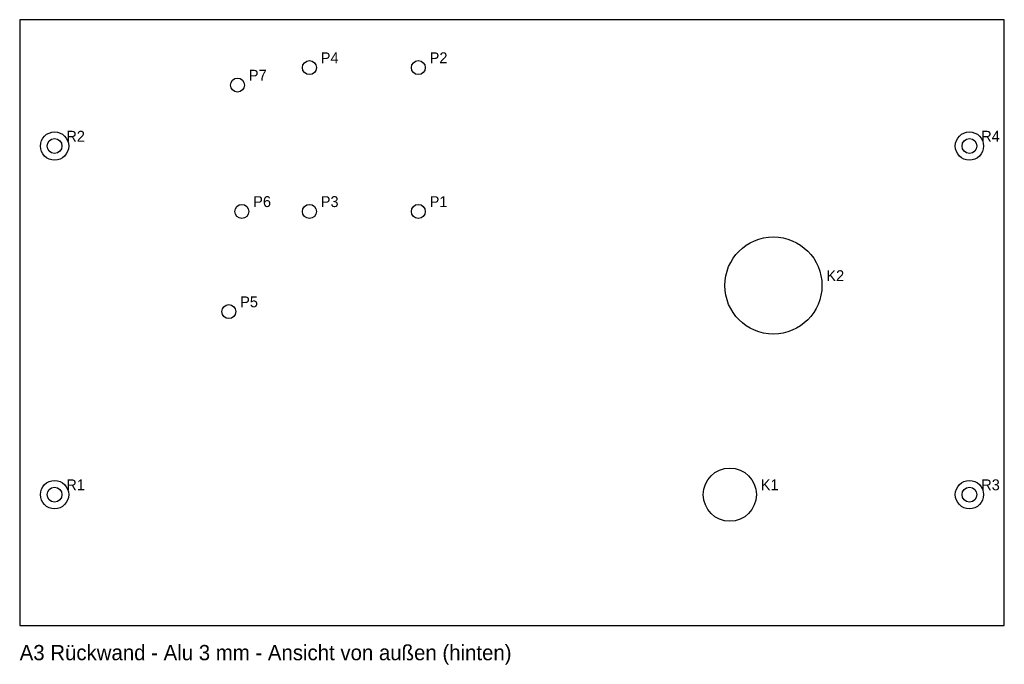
# Model space of a CAD drawing. Header units: millimetres. Extents: x 0 to 226, y -9 to 139.
import ezdxf

# ---------------------------------------------------------------- set-up
doc = ezdxf.new("R2010")
doc.units = ezdxf.units.MM
for name, color, linetype in [('BOHRUNG', 1, 'Continuous'), ('KONTUR', 7, 'Continuous'), ('SENKUNG', 4, 'Continuous'), ('TEXT', 8, 'Continuous')]:
    doc.layers.add(name, color=color, linetype=linetype)

msp = doc.modelspace()

# ---------------------------------------------------------------- linework, layer by layer
at = {"layer": 'BOHRUNG'}
for centre, radius in [((66.5, 128), 1.6), ((91.5, 128), 1.6), ((50, 124), 1.6), ((8, 110), 1.7), ((218, 110), 1.7), ((51, 95), 1.6), ((66.5, 95), 1.6), ((91.5, 95), 1.6), ((173, 78), 11.15), ((48, 72), 1.6), ((163, 30), 6.1), ((8, 30), 1.7), ((218, 30), 1.7)]:
    msp.add_circle(centre, radius, dxfattribs=at)
at = {"layer": 'KONTUR'}
msp.add_lwpolyline([(0, 0), (226, 0), (226, 139), (0, 139)], close=True, dxfattribs=at)
at = {"layer": 'SENKUNG'}
for centre in [(8, 110), (218, 110), (8, 30), (218, 30)]:
    msp.add_circle(centre, 3.25, dxfattribs=at)

# ---------------------------------------------------------------- texts
at = {"layer": 'TEXT'}
for s, height, p in [('P4', 2.5, (69.1, 129)), ('P2', 2.5, (94.1, 129)), ('P7', 2.5, (52.6, 125)), ('R2', 2.5, (10.7, 111)), ('R4', 2.5, (220.7, 111)), ('P6', 2.5, (53.6, 96)), ('P3', 2.5, (69.1, 96)), ('P1', 2.5, (94.1, 96)), ('K2', 2.5, (185.15, 79)), ('P5', 2.5, (50.6, 73)), ('R1', 2.5, (10.7, 31)), ('K1', 2.5, (170.1, 31)), ('R3', 2.5, (220.7, 31)), ('A3 Rückwand - Alu 3 mm - Ansicht von außen (hinten)', 3.5, (0, -8))]:
    msp.add_text(s, height=height, dxfattribs=at).set_placement(p)

doc.saveas('drawing.dxf')
